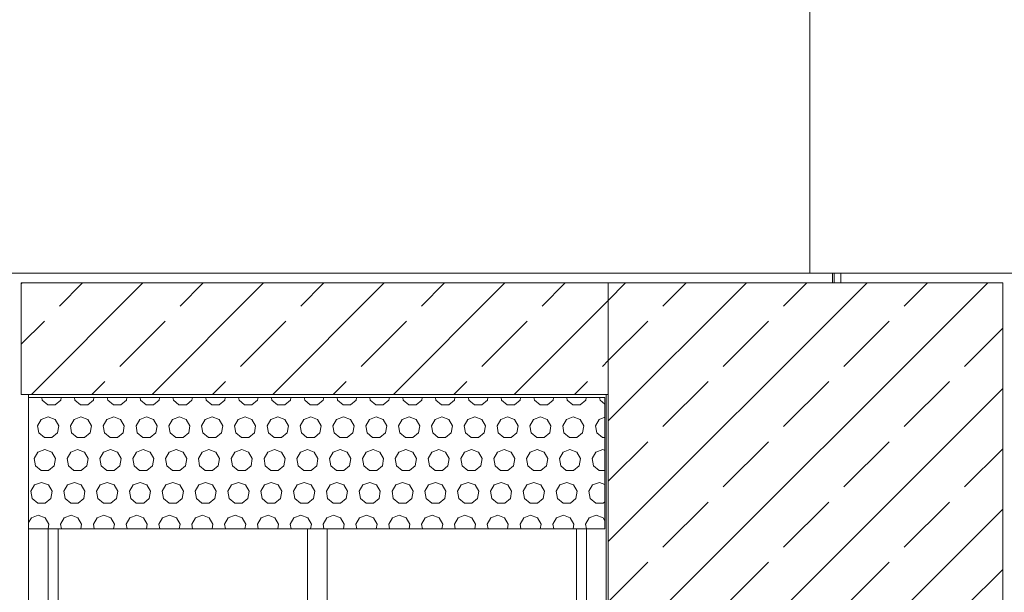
# Model space of a CAD drawing. Header units: millimetres. Extents: x 52659 to 1698020, y -10054 to 104697.
# Tile 139 of 256: x 194516 to 197516, y 10404 to 12151. Entities that reach past the tile are written whole.
import ezdxf

# ---------------------------------------------------------------- set-up
doc = ezdxf.new("R2010")
doc.units = ezdxf.units.MM
doc.header["$MEASUREMENT"] = 0
for name, color, linetype in [('02-04 BRISES SOLEILS CLAIRES', 7, 'Continuous'), ('02-04 CASSETTES CLAIRES', 7, 'Continuous'), ('02-04 Mur.Construction', 7, 'Continuous'), ('05-02 Cotation 200ème 100ème.Cotations', 7, 'Continuous'), ('08-01 2D Dessin général.2D', 7, 'Continuous'), ('A-WALL-____-OTLN.Modèle IFC', 7, 'Continuous'), ('Fenêtres ARCHICAD', 7, 'Continuous')]:
    doc.layers.add(name, color=color, linetype=linetype)
doc.styles.add('STYLE_GENERE_3', font='ARIALN.TTF')
doc.dimstyles.new('STYLE_GENERE__1', dxfattribs={"dimtxt": 200, "dimasz": 95, "dimexe": 0.18, "dimexo": 100, "dimgap": 0, "dimtad": 0, "dimlfac": 0.001, "dimzin": 0, "dimdsep": 46, "dimtxsty": 'STYLE_GENERE_3', "dimblk": 'ARROWHEAD_6', "dimblk1": 'ARROWHEAD_6', "dimblk2": 'ARROWHEAD_6', "dimcen": 0.09, "dimclrd": 7, "dimclre": 7, "dimclrt": 7, "dimazin": 0, "dimtfac": 1, "dimtdec": 4, "dimtmove": 2, "dimatfit": 3, "dimfxl": 1, "dimtolj": 1, "dimtzin": 0, "dimarcsym": 0})
doc.dimstyles.new('STYLE_GENERE__2', dxfattribs={"dimtxt": 200, "dimasz": 95, "dimexe": 0.18, "dimexo": 100, "dimgap": 0, "dimtad": 0, "dimlfac": 0.001, "dimzin": 0, "dimdsep": 46, "dimtxsty": 'STYLE_GENERE_3', "dimblk": 'ARROWHEAD_6', "dimblk1": 'ARROWHEAD_6', "dimblk2": 'ARROWHEAD_6', "dimcen": 0.09, "dimclrd": 7, "dimclre": 7, "dimclrt": 7, "dimazin": 0, "dimtfac": 1, "dimtdec": 4, "dimtmove": 0, "dimatfit": 3, "dimfxl": 1, "dimtolj": 1, "dimtzin": 0, "dimarcsym": 0})

# ---------------------------------------------------------------- blocks, each defined once
blk = doc.blocks.new('Élément de coupe_93_1', base_point=(131932.7, 5158.1))
at = {"layer": 'A-WALL-____-OTLN.Modèle IFC', "color": 7, "linetype": 'Continuous', "lineweight": 9}
blk.add_line((196997.7, 11378.1), (196997.7, 11348.1), dxfattribs=at)
blk = doc.blocks.new('Élément de coupe_184_1', base_point=(131932.7, 5158.1))
at = {"layer": '02-04 Mur.Construction', "color": 7, "linetype": 'Continuous', "lineweight": 9}
for p, q in [((196992.1, 11348.1), (196992.1, 11378.1)), ((194542.7, 9726), (194542.7, 11008.1)), ((196302.7, 11008.1), (196302.7, 9726))]:
    blk.add_line(p, q, dxfattribs=at)
blk = doc.blocks.new('Élément de coupe_185_1', base_point=(131932.7, 5158.1))
at = {"layer": 'Fenêtres ARCHICAD', "color": 7, "linetype": 'Continuous', "lineweight": 5}
for p, q in [((194602.7, 10598.1), (194602.7, 9818.1)), ((194632.7, 9848.1), (194632.7, 10598.1)), ((195392.7, 10598.1), (195392.7, 9848.1)), ((195452.7, 9848.1), (195452.7, 10598.1)), ((196212.7, 10598.1), (196212.7, 9848.1)), ((196242.7, 9818.1), (196242.7, 10598.1)), ((195407.7, 9848.1), (194632.7, 9848.1)), ((195437.7, 9848.1), (195407.7, 9848.1)), ((196212.7, 9848.1), (195437.7, 9848.1)), ((194602.7, 9818.1), (196242.7, 9818.1)), ((194542.7, 9758.1), (196302.7, 9758.1)), ((194542.7, 9720.9), (194542.7, 9726)), ((194542.7, 9670.8), (194542.7, 9720.9)), ((196302.7, 9720.9), (194542.7, 9720.9)), ((196302.7, 9720.9), (196302.7, 9726)), ((196302.7, 9670.8), (196302.7, 9720.9)), ((196302.7, 9670.8), (194542.7, 9670.8))]:
    blk.add_line(p, q, dxfattribs=at)
blk = doc.blocks.new('Élément de coupe_187_1', base_point=(131932.7, 5158.1))
at = {"layer": '02-04 Mur.Construction', "color": 7, "linetype": 'Continuous', "lineweight": 9}
blk.add_line((197017.7, 11348.1), (197017.7, 11378.1), dxfattribs=at)
blk = doc.blocks.new('Élément de coupe_235_1', base_point=(131932.7, 5158.1))
at = {"layer": '02-04 Mur.Construction', "color": 7, "linetype": 'Continuous', "lineweight": 9}
blk.add_line((220579, 11378.1), (162692.7, 11378.1), dxfattribs=at)
blk = doc.blocks.new('*X300', base_point=(131932.7, 5158.1))
at = {"layer": '02-04 BRISES SOLEILS CLAIRES', "color": 7, "linetype": 'Continuous', "lineweight": 5}
for p, q in [((194582.7, 10998.2), (194584, 10990.6)), ((194584, 10990.6), (194601.1, 10976.2)), ((194623.5, 10976.2), (194640.7, 10990.6)), ((194640.7, 10990.6), (194642, 10998.2)), ((194682.7, 10998.2), (194684, 10990.6)), ((194684, 10990.6), (194701.1, 10976.2)), ((194723.5, 10976.2), (194740.7, 10990.6)), ((194740.7, 10990.6), (194742, 10998.2)), ((194782.7, 10998.2), (194784, 10990.6)), ((194784, 10990.6), (194801.1, 10976.2)), ((194823.5, 10976.2), (194840.7, 10990.6)), ((194840.7, 10990.6), (194842, 10998.2)), ((194882.7, 10998.2), (194884, 10990.6)), ((194884, 10990.6), (194901.1, 10976.2)), ((194923.5, 10976.2), (194940.7, 10990.6)), ((194940.7, 10990.6), (194942, 10998.2)), ((194982.7, 10998.2), (194984, 10990.6)), ((194984, 10990.6), (195001.1, 10976.2)), ((195023.5, 10976.2), (195040.7, 10990.6)), ((195040.7, 10990.6), (195042, 10998.2)), ((195082.7, 10998.2), (195084, 10990.6)), ((195084, 10990.6), (195101.1, 10976.2)), ((195123.5, 10976.2), (195140.7, 10990.6)), ((195140.7, 10990.6), (195142, 10998.2)), ((195182.7, 10998.2), (195184, 10990.6)), ((195184, 10990.6), (195201.1, 10976.2)), ((195223.5, 10976.2), (195240.7, 10990.6)), ((195240.7, 10990.6), (195242, 10998.2)), ((195282.7, 10998.2), (195284, 10990.6)), ((195284, 10990.6), (195301.1, 10976.2)), ((195323.5, 10976.2), (195340.7, 10990.6)), ((195340.7, 10990.6), (195342, 10998.2)), ((195382.7, 10998.2), (195384, 10990.6)), ((195384, 10990.6), (195401.1, 10976.2)), ((195423.5, 10976.2), (195440.7, 10990.6)), ((195440.7, 10990.6), (195442, 10998.2)), ((195482.7, 10998.2), (195484, 10990.6)), ((195484, 10990.6), (195501.1, 10976.2)), ((195523.5, 10976.2), (195540.7, 10990.6)), ((195540.7, 10990.6), (195542, 10998.2)), ((195582.7, 10998.2), (195584, 10990.6)), ((195584, 10990.6), (195601.1, 10976.2)), ((195623.5, 10976.2), (195640.7, 10990.6)), ((195640.7, 10990.6), (195642, 10998.2)), ((195682.7, 10998.2), (195684, 10990.6)), ((195684, 10990.6), (195701.1, 10976.2)), ((195723.5, 10976.2), (195740.7, 10990.6)), ((195740.7, 10990.6), (195742, 10998.2)), ((195782.7, 10998.2), (195784, 10990.6)), ((195784, 10990.6), (195801.1, 10976.2)), ((195823.5, 10976.2), (195840.7, 10990.6)), ((195840.7, 10990.6), (195842, 10998.2)), ((195882.7, 10998.2), (195884, 10990.6)), ((195884, 10990.6), (195901.1, 10976.2)), ((195923.5, 10976.2), (195940.7, 10990.6)), ((195940.7, 10990.6), (195942, 10998.2)), ((195982.7, 10998.2), (195984, 10990.6)), ((195984, 10990.6), (196001.1, 10976.2)), ((196023.5, 10976.2), (196040.7, 10990.6)), ((196040.7, 10990.6), (196042, 10998.2)), ((196082.7, 10998.2), (196084, 10990.6)), ((196084, 10990.6), (196101.1, 10976.2)), ((196123.5, 10976.2), (196140.7, 10990.6)), ((196140.7, 10990.6), (196142, 10998.2)), ((196182.7, 10998.2), (196184, 10990.6)), ((196184, 10990.6), (196201.1, 10976.2)), ((196223.5, 10976.2), (196240.7, 10990.6)), ((196240.7, 10990.6), (196242, 10998.2)), ((196282.7, 10998.2), (196284, 10990.6)), ((196284, 10990.6), (196298.8, 10978.2)), ((194601.1, 10976.2), (194623.5, 10976.2)), ((194701.1, 10976.2), (194723.5, 10976.2)), ((194801.1, 10976.2), (194823.5, 10976.2)), ((194901.1, 10976.2), (194923.5, 10976.2)), ((195001.1, 10976.2), (195023.5, 10976.2)), ((195101.1, 10976.2), (195123.5, 10976.2)), ((195201.1, 10976.2), (195223.5, 10976.2)), ((195301.1, 10976.2), (195323.5, 10976.2)), ((195401.1, 10976.2), (195423.5, 10976.2)), ((195501.1, 10976.2), (195523.5, 10976.2)), ((195601.1, 10976.2), (195623.5, 10976.2)), ((195701.1, 10976.2), (195723.5, 10976.2)), ((195801.1, 10976.2), (195823.5, 10976.2)), ((195901.1, 10976.2), (195923.5, 10976.2)), ((196001.1, 10976.2), (196023.5, 10976.2)), ((196101.1, 10976.2), (196123.5, 10976.2)), ((196201.1, 10976.2), (196223.5, 10976.2)), ((194581.3, 10932), (194570.1, 10912.6)), ((194602.3, 10939.6), (194581.3, 10932)), ((194623.3, 10932), (194602.3, 10939.6)), ((194634.5, 10912.6), (194623.3, 10932)), ((194681.3, 10932), (194670.1, 10912.6)), ((194702.3, 10939.6), (194681.3, 10932)), ((194723.3, 10932), (194702.3, 10939.6)), ((194734.5, 10912.6), (194723.3, 10932)), ((194781.3, 10932), (194770.1, 10912.6)), ((194802.3, 10939.6), (194781.3, 10932)), ((194823.3, 10932), (194802.3, 10939.6)), ((194834.5, 10912.6), (194823.3, 10932)), ((194881.3, 10932), (194870.1, 10912.6)), ((194902.3, 10939.6), (194881.3, 10932)), ((194923.3, 10932), (194902.3, 10939.6)), ((194934.5, 10912.6), (194923.3, 10932)), ((194981.3, 10932), (194970.1, 10912.6)), ((195002.3, 10939.6), (194981.3, 10932)), ((195023.3, 10932), (195002.3, 10939.6)), ((195034.5, 10912.6), (195023.3, 10932)), ((195081.3, 10932), (195070.1, 10912.6)), ((195102.3, 10939.6), (195081.3, 10932)), ((195123.3, 10932), (195102.3, 10939.6)), ((195134.5, 10912.6), (195123.3, 10932)), ((195181.3, 10932), (195170.1, 10912.6)), ((195202.3, 10939.6), (195181.3, 10932)), ((195223.3, 10932), (195202.3, 10939.6)), ((195234.5, 10912.6), (195223.3, 10932)), ((195281.3, 10932), (195270.1, 10912.6)), ((195302.3, 10939.6), (195281.3, 10932)), ((195323.3, 10932), (195302.3, 10939.6)), ((195334.5, 10912.6), (195323.3, 10932)), ((195381.3, 10932), (195370.1, 10912.6)), ((195402.3, 10939.6), (195381.3, 10932)), ((195423.3, 10932), (195402.3, 10939.6)), ((195434.5, 10912.6), (195423.3, 10932)), ((195481.3, 10932), (195470.1, 10912.6)), ((195502.3, 10939.6), (195481.3, 10932)), ((195523.3, 10932), (195502.3, 10939.6)), ((195534.5, 10912.6), (195523.3, 10932)), ((195581.3, 10932), (195570.1, 10912.6)), ((195602.3, 10939.6), (195581.3, 10932)), ((195623.3, 10932), (195602.3, 10939.6)), ((195634.5, 10912.6), (195623.3, 10932)), ((195681.3, 10932), (195670.1, 10912.6)), ((195702.3, 10939.6), (195681.3, 10932)), ((195723.3, 10932), (195702.3, 10939.6)), ((195734.5, 10912.6), (195723.3, 10932)), ((195781.3, 10932), (195770.1, 10912.6)), ((195802.3, 10939.6), (195781.3, 10932)), ((195823.3, 10932), (195802.3, 10939.6)), ((195834.5, 10912.6), (195823.3, 10932)), ((195881.3, 10932), (195870.1, 10912.6)), ((195902.3, 10939.6), (195881.3, 10932)), ((195923.3, 10932), (195902.3, 10939.6)), ((195934.5, 10912.6), (195923.3, 10932)), ((195981.3, 10932), (195970.1, 10912.6)), ((196002.3, 10939.6), (195981.3, 10932)), ((196023.3, 10932), (196002.3, 10939.6)), ((196034.5, 10912.6), (196023.3, 10932)), ((196081.3, 10932), (196070.1, 10912.6)), ((196102.3, 10939.6), (196081.3, 10932)), ((196123.3, 10932), (196102.3, 10939.6)), ((196134.5, 10912.6), (196123.3, 10932)), ((196181.3, 10932), (196170.1, 10912.6)), ((196202.3, 10939.6), (196181.3, 10932)), ((196223.3, 10932), (196202.3, 10939.6)), ((196234.5, 10912.6), (196223.3, 10932)), ((196281.3, 10932), (196270.1, 10912.6)), ((196298.8, 10938.3), (196281.3, 10932)), ((194570.1, 10912.6), (194574, 10890.6)), ((194574, 10890.6), (194591.1, 10876.2)), ((194613.5, 10876.2), (194630.7, 10890.6)), ((194630.7, 10890.6), (194634.5, 10912.6)), ((194670.1, 10912.6), (194674, 10890.6)), ((194674, 10890.6), (194691.1, 10876.2)), ((194713.5, 10876.2), (194730.7, 10890.6)), ((194730.7, 10890.6), (194734.5, 10912.6)), ((194770.1, 10912.6), (194774, 10890.6)), ((194774, 10890.6), (194791.1, 10876.2)), ((194813.5, 10876.2), (194830.7, 10890.6)), ((194830.7, 10890.6), (194834.5, 10912.6)), ((194870.1, 10912.6), (194874, 10890.6)), ((194874, 10890.6), (194891.1, 10876.2)), ((194913.5, 10876.2), (194930.7, 10890.6)), ((194930.7, 10890.6), (194934.5, 10912.6)), ((194970.1, 10912.6), (194974, 10890.6)), ((194974, 10890.6), (194991.1, 10876.2)), ((195013.5, 10876.2), (195030.7, 10890.6)), ((195030.7, 10890.6), (195034.5, 10912.6)), ((195070.1, 10912.6), (195074, 10890.6)), ((195074, 10890.6), (195091.1, 10876.2)), ((195113.5, 10876.2), (195130.7, 10890.6)), ((195130.7, 10890.6), (195134.5, 10912.6)), ((195170.1, 10912.6), (195174, 10890.6)), ((195174, 10890.6), (195191.1, 10876.2)), ((195213.5, 10876.2), (195230.7, 10890.6)), ((195230.7, 10890.6), (195234.5, 10912.6)), ((195270.1, 10912.6), (195274, 10890.6)), ((195274, 10890.6), (195291.1, 10876.2)), ((195313.5, 10876.2), (195330.7, 10890.6)), ((195330.7, 10890.6), (195334.5, 10912.6)), ((195370.1, 10912.6), (195374, 10890.6)), ((195374, 10890.6), (195391.1, 10876.2)), ((195413.5, 10876.2), (195430.7, 10890.6)), ((195430.7, 10890.6), (195434.5, 10912.6)), ((195470.1, 10912.6), (195474, 10890.6)), ((195474, 10890.6), (195491.1, 10876.2)), ((195513.5, 10876.2), (195530.7, 10890.6)), ((195530.7, 10890.6), (195534.5, 10912.6)), ((195570.1, 10912.6), (195574, 10890.6)), ((195574, 10890.6), (195591.1, 10876.2)), ((195613.5, 10876.2), (195630.7, 10890.6)), ((195630.7, 10890.6), (195634.5, 10912.6)), ((195670.1, 10912.6), (195674, 10890.6)), ((195674, 10890.6), (195691.1, 10876.2)), ((195713.5, 10876.2), (195730.7, 10890.6)), ((195730.7, 10890.6), (195734.5, 10912.6)), ((195770.1, 10912.6), (195774, 10890.6)), ((195774, 10890.6), (195791.1, 10876.2)), ((195813.5, 10876.2), (195830.7, 10890.6)), ((195830.7, 10890.6), (195834.5, 10912.6)), ((195870.1, 10912.6), (195874, 10890.6)), ((195874, 10890.6), (195891.1, 10876.2)), ((195913.5, 10876.2), (195930.7, 10890.6)), ((195930.7, 10890.6), (195934.5, 10912.6)), ((195970.1, 10912.6), (195974, 10890.6)), ((195974, 10890.6), (195991.1, 10876.2)), ((196013.5, 10876.2), (196030.7, 10890.6)), ((196030.7, 10890.6), (196034.5, 10912.6)), ((196070.1, 10912.6), (196074, 10890.6)), ((196074, 10890.6), (196091.1, 10876.2)), ((196113.5, 10876.2), (196130.7, 10890.6)), ((196130.7, 10890.6), (196134.5, 10912.6)), ((196170.1, 10912.6), (196174, 10890.6)), ((196174, 10890.6), (196191.1, 10876.2)), ((196213.5, 10876.2), (196230.7, 10890.6)), ((196230.7, 10890.6), (196234.5, 10912.6)), ((196270.1, 10912.6), (196274, 10890.6)), ((196274, 10890.6), (196291.1, 10876.2)), ((194591.1, 10876.2), (194613.5, 10876.2)), ((194691.1, 10876.2), (194713.5, 10876.2)), ((194791.1, 10876.2), (194813.5, 10876.2)), ((194891.1, 10876.2), (194913.5, 10876.2)), ((194991.1, 10876.2), (195013.5, 10876.2)), ((195091.1, 10876.2), (195113.5, 10876.2)), ((195191.1, 10876.2), (195213.5, 10876.2)), ((195291.1, 10876.2), (195313.5, 10876.2)), ((195391.1, 10876.2), (195413.5, 10876.2)), ((195491.1, 10876.2), (195513.5, 10876.2)), ((195591.1, 10876.2), (195613.5, 10876.2)), ((195691.1, 10876.2), (195713.5, 10876.2)), ((195791.1, 10876.2), (195813.5, 10876.2)), ((195891.1, 10876.2), (195913.5, 10876.2)), ((195991.1, 10876.2), (196013.5, 10876.2)), ((196091.1, 10876.2), (196113.5, 10876.2)), ((196191.1, 10876.2), (196213.5, 10876.2)), ((196291.1, 10876.2), (196298.8, 10876.2)), ((194571.3, 10832), (194560.1, 10812.6)), ((194592.3, 10839.6), (194571.3, 10832)), ((194613.3, 10832), (194592.3, 10839.6)), ((194624.5, 10812.6), (194613.3, 10832)), ((194671.3, 10832), (194660.1, 10812.6)), ((194692.3, 10839.6), (194671.3, 10832)), ((194713.3, 10832), (194692.3, 10839.6)), ((194724.5, 10812.6), (194713.3, 10832)), ((194771.3, 10832), (194760.1, 10812.6)), ((194792.3, 10839.6), (194771.3, 10832)), ((194813.3, 10832), (194792.3, 10839.6)), ((194824.5, 10812.6), (194813.3, 10832)), ((194871.3, 10832), (194860.1, 10812.6)), ((194892.3, 10839.6), (194871.3, 10832)), ((194913.3, 10832), (194892.3, 10839.6)), ((194924.5, 10812.6), (194913.3, 10832)), ((194971.3, 10832), (194960.1, 10812.6)), ((194992.3, 10839.6), (194971.3, 10832)), ((195013.3, 10832), (194992.3, 10839.6)), ((195024.5, 10812.6), (195013.3, 10832)), ((195071.3, 10832), (195060.1, 10812.6)), ((195092.3, 10839.6), (195071.3, 10832)), ((195113.3, 10832), (195092.3, 10839.6)), ((195124.5, 10812.6), (195113.3, 10832)), ((195171.3, 10832), (195160.1, 10812.6)), ((195192.3, 10839.6), (195171.3, 10832)), ((195213.3, 10832), (195192.3, 10839.6)), ((195224.5, 10812.6), (195213.3, 10832)), ((195271.3, 10832), (195260.1, 10812.6)), ((195292.3, 10839.6), (195271.3, 10832)), ((195313.3, 10832), (195292.3, 10839.6)), ((195324.5, 10812.6), (195313.3, 10832)), ((195371.3, 10832), (195360.1, 10812.6)), ((195392.3, 10839.6), (195371.3, 10832)), ((195413.3, 10832), (195392.3, 10839.6)), ((195424.5, 10812.6), (195413.3, 10832)), ((195471.3, 10832), (195460.1, 10812.6)), ((195492.3, 10839.6), (195471.3, 10832)), ((195513.3, 10832), (195492.3, 10839.6)), ((195524.5, 10812.6), (195513.3, 10832)), ((195571.3, 10832), (195560.1, 10812.6)), ((195592.3, 10839.6), (195571.3, 10832)), ((195613.3, 10832), (195592.3, 10839.6)), ((195624.5, 10812.6), (195613.3, 10832)), ((195671.3, 10832), (195660.1, 10812.6)), ((195692.3, 10839.6), (195671.3, 10832)), ((195713.3, 10832), (195692.3, 10839.6)), ((195724.5, 10812.6), (195713.3, 10832)), ((195771.3, 10832), (195760.1, 10812.6)), ((195792.3, 10839.6), (195771.3, 10832)), ((195813.3, 10832), (195792.3, 10839.6)), ((195824.5, 10812.6), (195813.3, 10832)), ((195871.3, 10832), (195860.1, 10812.6)), ((195892.3, 10839.6), (195871.3, 10832)), ((195913.3, 10832), (195892.3, 10839.6)), ((195924.5, 10812.6), (195913.3, 10832)), ((195971.3, 10832), (195960.1, 10812.6)), ((195992.3, 10839.6), (195971.3, 10832)), ((196013.3, 10832), (195992.3, 10839.6)), ((196024.5, 10812.6), (196013.3, 10832)), ((196071.3, 10832), (196060.1, 10812.6)), ((196092.3, 10839.6), (196071.3, 10832)), ((196113.3, 10832), (196092.3, 10839.6)), ((196124.5, 10812.6), (196113.3, 10832)), ((196171.3, 10832), (196160.1, 10812.6)), ((196192.3, 10839.6), (196171.3, 10832)), ((196213.3, 10832), (196192.3, 10839.6)), ((196224.5, 10812.6), (196213.3, 10832)), ((196271.3, 10832), (196260.1, 10812.6)), ((196292.3, 10839.6), (196271.3, 10832)), ((196298.8, 10837.3), (196292.3, 10839.6)), ((194560.1, 10812.6), (194564, 10790.6)), ((194620.7, 10790.6), (194624.5, 10812.6)), ((194660.1, 10812.6), (194664, 10790.6)), ((194720.7, 10790.6), (194724.5, 10812.6)), ((194760.1, 10812.6), (194764, 10790.6)), ((194820.7, 10790.6), (194824.5, 10812.6)), ((194860.1, 10812.6), (194864, 10790.6)), ((194920.7, 10790.6), (194924.5, 10812.6)), ((194960.1, 10812.6), (194964, 10790.6)), ((195020.7, 10790.6), (195024.5, 10812.6)), ((195060.1, 10812.6), (195064, 10790.6)), ((195120.7, 10790.6), (195124.5, 10812.6)), ((195160.1, 10812.6), (195164, 10790.6)), ((195220.7, 10790.6), (195224.5, 10812.6)), ((195260.1, 10812.6), (195264, 10790.6)), ((195320.7, 10790.6), (195324.5, 10812.6)), ((195360.1, 10812.6), (195364, 10790.6)), ((195420.7, 10790.6), (195424.5, 10812.6)), ((195460.1, 10812.6), (195464, 10790.6)), ((195520.7, 10790.6), (195524.5, 10812.6)), ((195560.1, 10812.6), (195564, 10790.6)), ((195620.7, 10790.6), (195624.5, 10812.6)), ((195660.1, 10812.6), (195664, 10790.6)), ((195720.7, 10790.6), (195724.5, 10812.6)), ((195760.1, 10812.6), (195764, 10790.6)), ((195820.7, 10790.6), (195824.5, 10812.6)), ((195860.1, 10812.6), (195864, 10790.6)), ((195920.7, 10790.6), (195924.5, 10812.6)), ((195960.1, 10812.6), (195964, 10790.6)), ((196020.7, 10790.6), (196024.5, 10812.6)), ((196060.1, 10812.6), (196064, 10790.6)), ((196120.7, 10790.6), (196124.5, 10812.6)), ((196160.1, 10812.6), (196164, 10790.6)), ((196220.7, 10790.6), (196224.5, 10812.6)), ((196260.1, 10812.6), (196264, 10790.6)), ((194564, 10790.6), (194581.1, 10776.2)), ((194581.1, 10776.2), (194603.5, 10776.2)), ((194603.5, 10776.2), (194620.7, 10790.6)), ((194664, 10790.6), (194681.1, 10776.2)), ((194681.1, 10776.2), (194703.5, 10776.2)), ((194703.5, 10776.2), (194720.7, 10790.6)), ((194764, 10790.6), (194781.1, 10776.2)), ((194781.1, 10776.2), (194803.5, 10776.2)), ((194803.5, 10776.2), (194820.7, 10790.6)), ((194864, 10790.6), (194881.1, 10776.2)), ((194881.1, 10776.2), (194903.5, 10776.2)), ((194903.5, 10776.2), (194920.7, 10790.6)), ((194964, 10790.6), (194981.1, 10776.2)), ((194981.1, 10776.2), (195003.5, 10776.2)), ((195003.5, 10776.2), (195020.7, 10790.6)), ((195064, 10790.6), (195081.1, 10776.2)), ((195081.1, 10776.2), (195103.5, 10776.2)), ((195103.5, 10776.2), (195120.7, 10790.6)), ((195164, 10790.6), (195181.1, 10776.2)), ((195181.1, 10776.2), (195203.5, 10776.2)), ((195203.5, 10776.2), (195220.7, 10790.6)), ((195264, 10790.6), (195281.1, 10776.2)), ((195281.1, 10776.2), (195303.5, 10776.2)), ((195303.5, 10776.2), (195320.7, 10790.6)), ((195364, 10790.6), (195381.1, 10776.2)), ((195381.1, 10776.2), (195403.5, 10776.2)), ((195403.5, 10776.2), (195420.7, 10790.6)), ((195464, 10790.6), (195481.1, 10776.2)), ((195481.1, 10776.2), (195503.5, 10776.2)), ((195503.5, 10776.2), (195520.7, 10790.6)), ((195564, 10790.6), (195581.1, 10776.2)), ((195581.1, 10776.2), (195603.5, 10776.2)), ((195603.5, 10776.2), (195620.7, 10790.6)), ((195664, 10790.6), (195681.1, 10776.2)), ((195681.1, 10776.2), (195703.5, 10776.2)), ((195703.5, 10776.2), (195720.7, 10790.6)), ((195764, 10790.6), (195781.1, 10776.2)), ((195781.1, 10776.2), (195803.5, 10776.2)), ((195803.5, 10776.2), (195820.7, 10790.6)), ((195864, 10790.6), (195881.1, 10776.2)), ((195881.1, 10776.2), (195903.5, 10776.2)), ((195903.5, 10776.2), (195920.7, 10790.6)), ((195964, 10790.6), (195981.1, 10776.2)), ((195981.1, 10776.2), (196003.5, 10776.2)), ((196003.5, 10776.2), (196020.7, 10790.6)), ((196064, 10790.6), (196081.1, 10776.2)), ((196081.1, 10776.2), (196103.5, 10776.2)), ((196103.5, 10776.2), (196120.7, 10790.6)), ((196164, 10790.6), (196181.1, 10776.2)), ((196181.1, 10776.2), (196203.5, 10776.2)), ((196203.5, 10776.2), (196220.7, 10790.6)), ((196264, 10790.6), (196281.1, 10776.2)), ((196281.1, 10776.2), (196298.8, 10776.2)), ((194561.3, 10732), (194550.1, 10712.6)), ((194550.1, 10712.6), (194554, 10690.6)), ((194582.3, 10739.6), (194561.3, 10732)), ((194603.3, 10732), (194582.3, 10739.6)), ((194614.5, 10712.6), (194603.3, 10732)), ((194610.7, 10690.6), (194614.5, 10712.6)), ((194661.3, 10732), (194650.1, 10712.6)), ((194650.1, 10712.6), (194654, 10690.6)), ((194682.3, 10739.6), (194661.3, 10732)), ((194703.3, 10732), (194682.3, 10739.6)), ((194714.5, 10712.6), (194703.3, 10732)), ((194710.7, 10690.6), (194714.5, 10712.6)), ((194761.3, 10732), (194750.1, 10712.6)), ((194750.1, 10712.6), (194754, 10690.6)), ((194782.3, 10739.6), (194761.3, 10732)), ((194803.3, 10732), (194782.3, 10739.6)), ((194814.5, 10712.6), (194803.3, 10732)), ((194810.7, 10690.6), (194814.5, 10712.6)), ((194861.3, 10732), (194850.1, 10712.6)), ((194850.1, 10712.6), (194854, 10690.6)), ((194882.3, 10739.6), (194861.3, 10732)), ((194903.3, 10732), (194882.3, 10739.6)), ((194914.5, 10712.6), (194903.3, 10732)), ((194910.7, 10690.6), (194914.5, 10712.6)), ((194961.3, 10732), (194950.1, 10712.6)), ((194950.1, 10712.6), (194954, 10690.6)), ((194982.3, 10739.6), (194961.3, 10732)), ((195003.3, 10732), (194982.3, 10739.6)), ((195014.5, 10712.6), (195003.3, 10732)), ((195010.7, 10690.6), (195014.5, 10712.6)), ((195061.3, 10732), (195050.1, 10712.6)), ((195050.1, 10712.6), (195054, 10690.6)), ((195082.3, 10739.6), (195061.3, 10732)), ((195103.3, 10732), (195082.3, 10739.6)), ((195114.5, 10712.6), (195103.3, 10732)), ((195110.7, 10690.6), (195114.5, 10712.6)), ((195161.3, 10732), (195150.1, 10712.6)), ((195150.1, 10712.6), (195154, 10690.6)), ((195182.3, 10739.6), (195161.3, 10732)), ((195203.3, 10732), (195182.3, 10739.6)), ((195214.5, 10712.6), (195203.3, 10732)), ((195210.7, 10690.6), (195214.5, 10712.6)), ((195261.3, 10732), (195250.1, 10712.6)), ((195250.1, 10712.6), (195254, 10690.6)), ((195282.3, 10739.6), (195261.3, 10732)), ((195303.3, 10732), (195282.3, 10739.6)), ((195314.5, 10712.6), (195303.3, 10732)), ((195310.7, 10690.6), (195314.5, 10712.6)), ((195361.3, 10732), (195350.1, 10712.6)), ((195350.1, 10712.6), (195354, 10690.6)), ((195382.3, 10739.6), (195361.3, 10732)), ((195403.3, 10732), (195382.3, 10739.6)), ((195414.5, 10712.6), (195403.3, 10732)), ((195410.7, 10690.6), (195414.5, 10712.6)), ((195461.3, 10732), (195450.1, 10712.6)), ((195450.1, 10712.6), (195454, 10690.6)), ((195482.3, 10739.6), (195461.3, 10732)), ((195503.3, 10732), (195482.3, 10739.6)), ((195514.5, 10712.6), (195503.3, 10732)), ((195510.7, 10690.6), (195514.5, 10712.6)), ((195561.3, 10732), (195550.1, 10712.6)), ((195550.1, 10712.6), (195554, 10690.6)), ((195582.3, 10739.6), (195561.3, 10732)), ((195603.3, 10732), (195582.3, 10739.6)), ((195614.5, 10712.6), (195603.3, 10732)), ((195610.7, 10690.6), (195614.5, 10712.6)), ((195661.3, 10732), (195650.1, 10712.6)), ((195650.1, 10712.6), (195654, 10690.6)), ((195682.3, 10739.6), (195661.3, 10732)), ((195703.3, 10732), (195682.3, 10739.6)), ((195714.5, 10712.6), (195703.3, 10732)), ((195710.7, 10690.6), (195714.5, 10712.6)), ((195761.3, 10732), (195750.1, 10712.6)), ((195750.1, 10712.6), (195754, 10690.6)), ((195782.3, 10739.6), (195761.3, 10732)), ((195803.3, 10732), (195782.3, 10739.6)), ((195814.5, 10712.6), (195803.3, 10732)), ((195810.7, 10690.6), (195814.5, 10712.6)), ((195861.3, 10732), (195850.1, 10712.6)), ((195850.1, 10712.6), (195854, 10690.6)), ((195882.3, 10739.6), (195861.3, 10732)), ((195903.3, 10732), (195882.3, 10739.6)), ((195914.5, 10712.6), (195903.3, 10732)), ((195910.7, 10690.6), (195914.5, 10712.6)), ((195961.3, 10732), (195950.1, 10712.6)), ((195950.1, 10712.6), (195954, 10690.6)), ((195982.3, 10739.6), (195961.3, 10732)), ((196003.3, 10732), (195982.3, 10739.6)), ((196014.5, 10712.6), (196003.3, 10732)), ((196010.7, 10690.6), (196014.5, 10712.6)), ((196061.3, 10732), (196050.1, 10712.6)), ((196050.1, 10712.6), (196054, 10690.6)), ((196082.3, 10739.6), (196061.3, 10732)), ((196103.3, 10732), (196082.3, 10739.6)), ((196114.5, 10712.6), (196103.3, 10732)), ((196110.7, 10690.6), (196114.5, 10712.6)), ((196161.3, 10732), (196150.1, 10712.6)), ((196150.1, 10712.6), (196154, 10690.6)), ((196182.3, 10739.6), (196161.3, 10732)), ((196203.3, 10732), (196182.3, 10739.6)), ((196214.5, 10712.6), (196203.3, 10732)), ((196210.7, 10690.6), (196214.5, 10712.6)), ((196261.3, 10732), (196250.1, 10712.6)), ((196250.1, 10712.6), (196254, 10690.6)), ((196282.3, 10739.6), (196261.3, 10732)), ((196298.8, 10733.6), (196282.3, 10739.6)), ((194554, 10690.6), (194571.1, 10676.2)), ((194593.5, 10676.2), (194610.7, 10690.6)), ((194654, 10690.6), (194671.1, 10676.2)), ((194693.5, 10676.2), (194710.7, 10690.6)), ((194754, 10690.6), (194771.1, 10676.2)), ((194793.5, 10676.2), (194810.7, 10690.6)), ((194854, 10690.6), (194871.1, 10676.2)), ((194893.5, 10676.2), (194910.7, 10690.6)), ((194954, 10690.6), (194971.1, 10676.2)), ((194993.5, 10676.2), (195010.7, 10690.6)), ((195054, 10690.6), (195071.1, 10676.2)), ((195093.5, 10676.2), (195110.7, 10690.6)), ((195154, 10690.6), (195171.1, 10676.2)), ((195193.5, 10676.2), (195210.7, 10690.6)), ((195254, 10690.6), (195271.1, 10676.2)), ((195293.5, 10676.2), (195310.7, 10690.6)), ((195354, 10690.6), (195371.1, 10676.2)), ((195393.5, 10676.2), (195410.7, 10690.6)), ((195454, 10690.6), (195471.1, 10676.2)), ((195493.5, 10676.2), (195510.7, 10690.6)), ((195554, 10690.6), (195571.1, 10676.2)), ((195593.5, 10676.2), (195610.7, 10690.6)), ((195654, 10690.6), (195671.1, 10676.2)), ((195693.5, 10676.2), (195710.7, 10690.6)), ((195754, 10690.6), (195771.1, 10676.2)), ((195793.5, 10676.2), (195810.7, 10690.6)), ((195854, 10690.6), (195871.1, 10676.2)), ((195893.5, 10676.2), (195910.7, 10690.6)), ((195954, 10690.6), (195971.1, 10676.2)), ((195993.5, 10676.2), (196010.7, 10690.6)), ((196054, 10690.6), (196071.1, 10676.2)), ((196093.5, 10676.2), (196110.7, 10690.6)), ((196154, 10690.6), (196171.1, 10676.2)), ((196193.5, 10676.2), (196210.7, 10690.6)), ((196254, 10690.6), (196271.1, 10676.2)), ((196293.5, 10676.2), (196298.8, 10680.6)), ((194571.1, 10676.2), (194593.5, 10676.2)), ((194671.1, 10676.2), (194693.5, 10676.2)), ((194771.1, 10676.2), (194793.5, 10676.2)), ((194871.1, 10676.2), (194893.5, 10676.2)), ((194971.1, 10676.2), (194993.5, 10676.2)), ((195071.1, 10676.2), (195093.5, 10676.2)), ((195171.1, 10676.2), (195193.5, 10676.2)), ((195271.1, 10676.2), (195293.5, 10676.2)), ((195371.1, 10676.2), (195393.5, 10676.2)), ((195471.1, 10676.2), (195493.5, 10676.2)), ((195571.1, 10676.2), (195593.5, 10676.2)), ((195671.1, 10676.2), (195693.5, 10676.2)), ((195771.1, 10676.2), (195793.5, 10676.2)), ((195871.1, 10676.2), (195893.5, 10676.2)), ((195971.1, 10676.2), (195993.5, 10676.2)), ((196071.1, 10676.2), (196093.5, 10676.2)), ((196171.1, 10676.2), (196193.5, 10676.2)), ((196271.1, 10676.2), (196293.5, 10676.2)), ((194551.3, 10632), (194542.7, 10617)), ((194572.3, 10639.6), (194551.3, 10632)), ((194593.3, 10632), (194572.3, 10639.6)), ((194604.5, 10612.6), (194593.3, 10632)), ((194651.3, 10632), (194640.1, 10612.6)), ((194672.3, 10639.6), (194651.3, 10632)), ((194693.3, 10632), (194672.3, 10639.6)), ((194704.5, 10612.6), (194693.3, 10632)), ((194751.3, 10632), (194740.1, 10612.6)), ((194772.3, 10639.6), (194751.3, 10632)), ((194793.3, 10632), (194772.3, 10639.6)), ((194804.5, 10612.6), (194793.3, 10632)), ((194851.3, 10632), (194840.1, 10612.6)), ((194872.3, 10639.6), (194851.3, 10632)), ((194893.3, 10632), (194872.3, 10639.6)), ((194904.5, 10612.6), (194893.3, 10632)), ((194951.3, 10632), (194940.1, 10612.6)), ((194972.3, 10639.6), (194951.3, 10632)), ((194993.3, 10632), (194972.3, 10639.6)), ((195004.5, 10612.6), (194993.3, 10632)), ((195051.3, 10632), (195040.1, 10612.6)), ((195072.3, 10639.6), (195051.3, 10632)), ((195093.3, 10632), (195072.3, 10639.6)), ((195104.5, 10612.6), (195093.3, 10632)), ((195151.3, 10632), (195140.1, 10612.6)), ((195172.3, 10639.6), (195151.3, 10632)), ((195193.3, 10632), (195172.3, 10639.6)), ((195204.5, 10612.6), (195193.3, 10632)), ((195251.3, 10632), (195240.1, 10612.6)), ((195272.3, 10639.6), (195251.3, 10632)), ((195293.3, 10632), (195272.3, 10639.6)), ((195304.5, 10612.6), (195293.3, 10632)), ((195351.3, 10632), (195340.1, 10612.6)), ((195372.3, 10639.6), (195351.3, 10632)), ((195393.3, 10632), (195372.3, 10639.6)), ((195404.5, 10612.6), (195393.3, 10632)), ((195451.3, 10632), (195440.1, 10612.6)), ((195472.3, 10639.6), (195451.3, 10632)), ((195493.3, 10632), (195472.3, 10639.6)), ((195504.5, 10612.6), (195493.3, 10632)), ((195551.3, 10632), (195540.1, 10612.6)), ((195572.3, 10639.6), (195551.3, 10632)), ((195593.3, 10632), (195572.3, 10639.6)), ((195604.5, 10612.6), (195593.3, 10632)), ((195651.3, 10632), (195640.1, 10612.6)), ((195672.3, 10639.6), (195651.3, 10632)), ((195693.3, 10632), (195672.3, 10639.6)), ((195704.5, 10612.6), (195693.3, 10632)), ((195751.3, 10632), (195740.1, 10612.6)), ((195772.3, 10639.6), (195751.3, 10632)), ((195793.3, 10632), (195772.3, 10639.6)), ((195804.5, 10612.6), (195793.3, 10632)), ((195851.3, 10632), (195840.1, 10612.6)), ((195872.3, 10639.6), (195851.3, 10632)), ((195893.3, 10632), (195872.3, 10639.6)), ((195904.5, 10612.6), (195893.3, 10632)), ((195951.3, 10632), (195940.1, 10612.6)), ((195972.3, 10639.6), (195951.3, 10632)), ((195993.3, 10632), (195972.3, 10639.6)), ((196004.5, 10612.6), (195993.3, 10632)), ((196051.3, 10632), (196040.1, 10612.6)), ((196072.3, 10639.6), (196051.3, 10632)), ((196093.3, 10632), (196072.3, 10639.6)), ((196104.5, 10612.6), (196093.3, 10632)), ((196151.3, 10632), (196140.1, 10612.6)), ((196172.3, 10639.6), (196151.3, 10632)), ((196193.3, 10632), (196172.3, 10639.6)), ((196204.5, 10612.6), (196193.3, 10632)), ((196251.3, 10632), (196240.1, 10612.6)), ((196272.3, 10639.6), (196251.3, 10632)), ((196293.3, 10632), (196272.3, 10639.6)), ((196298.8, 10622.6), (196293.3, 10632)), ((194602, 10598.1), (194604.5, 10612.6)), ((194640.1, 10612.6), (194642.7, 10598.1)), ((194702, 10598.1), (194704.5, 10612.6)), ((194740.1, 10612.6), (194742.7, 10598.1)), ((194802, 10598.1), (194804.5, 10612.6)), ((194840.1, 10612.6), (194842.7, 10598.1)), ((194902, 10598.1), (194904.5, 10612.6)), ((194940.1, 10612.6), (194942.7, 10598.1)), ((195002, 10598.1), (195004.5, 10612.6)), ((195040.1, 10612.6), (195042.7, 10598.1)), ((195102, 10598.1), (195104.5, 10612.6)), ((195140.1, 10612.6), (195142.7, 10598.1)), ((195202, 10598.1), (195204.5, 10612.6)), ((195240.1, 10612.6), (195242.7, 10598.1)), ((195302, 10598.1), (195304.5, 10612.6)), ((195340.1, 10612.6), (195342.7, 10598.1)), ((195402, 10598.1), (195404.5, 10612.6)), ((195440.1, 10612.6), (195442.7, 10598.1)), ((195502, 10598.1), (195504.5, 10612.6)), ((195540.1, 10612.6), (195542.7, 10598.1)), ((195602, 10598.1), (195604.5, 10612.6)), ((195640.1, 10612.6), (195642.7, 10598.1)), ((195702, 10598.1), (195704.5, 10612.6)), ((195740.1, 10612.6), (195742.7, 10598.1)), ((195802, 10598.1), (195804.5, 10612.6)), ((195840.1, 10612.6), (195842.7, 10598.1)), ((195902, 10598.1), (195904.5, 10612.6)), ((195940.1, 10612.6), (195942.7, 10598.1)), ((196002, 10598.1), (196004.5, 10612.6)), ((196040.1, 10612.6), (196042.7, 10598.1)), ((196102, 10598.1), (196104.5, 10612.6)), ((196140.1, 10612.6), (196142.7, 10598.1)), ((196202, 10598.1), (196204.5, 10612.6)), ((196240.1, 10612.6), (196242.7, 10598.1))]:
    blk.add_line(p, q, dxfattribs=at)
blk = doc.blocks.new('Élément de coupe_299_1', base_point=(131932.7, 5158.1))
at = {"layer": '02-04 BRISES SOLEILS CLAIRES', "color": 7, "linetype": 'Continuous', "lineweight": 9}
for p, q in [((196298.8, 10998.2), (194542.7, 10998.2)), ((196298.8, 10598.1), (196298.8, 10998.2)), ((194542.7, 10598.1), (196298.8, 10598.1))]:
    blk.add_line(p, q, dxfattribs=at)
at = {"layer": '02-04 BRISES SOLEILS CLAIRES', "lineweight": 0}
blk.add_blockref('*X300', (131932.7, 5158.1), dxfattribs=at)
blk = doc.blocks.new('Élément de coupe_440_1', base_point=(131932.7, 5158.1))
at = {"layer": '02-04 CASSETTES CLAIRES', "color": 7, "linetype": 'Continuous', "lineweight": 9}
for p, q in [((194520.7, 11345.2), (194523.6, 11348.1)), ((194520.7, 11348.1), (194520.7, 11008.1)), ((196308.8, 11348.1), (194520.7, 11348.1)), ((194551.2, 11008.1), (194891.2, 11348.1)), ((194636.8, 11277.4), (194707.4, 11348.1)), ((194918.9, 11008.1), (195258.9, 11348.1)), ((195004.5, 11277.4), (195075.1, 11348.1)), ((195286.6, 11008.1), (195626.6, 11348.1)), ((195372.2, 11277.4), (195442.8, 11348.1)), ((195654.3, 11008.1), (195994.3, 11348.1)), ((195739.9, 11277.4), (195810.5, 11348.1)), ((196107.6, 11277.4), (196178.2, 11348.1)), ((196022, 11008.1), (196308.8, 11294.8)), ((194520.7, 11161.4), (194590.8, 11231.5)), ((194820.6, 11093.6), (194958.5, 11231.5)), ((195188.3, 11093.6), (195326.2, 11231.5)), ((195556, 11093.6), (195693.9, 11231.5)), ((195923.7, 11093.6), (196061.6, 11231.5)), ((196291.4, 11093.6), (196308.8, 11111)), ((194735.1, 11008.1), (194774.7, 11047.6)), ((195102.8, 11008.1), (195142.4, 11047.6)), ((195470.5, 11008.1), (195510, 11047.6)), ((195838.2, 11008.1), (195877.7, 11047.6)), ((196205.9, 11008.1), (196245.4, 11047.6)), ((194520.7, 11008.1), (196308.8, 11008.1))]:
    blk.add_line(p, q, dxfattribs=at)
blk = doc.blocks.new('Élément de coupe_456_1', base_point=(131932.7, 5158.1))
at = {"layer": '02-04 CASSETTES CLAIRES', "color": 7, "linetype": 'Continuous', "lineweight": 9}
for p, q in [((196308.8, 10191.7), (197465.1, 11348.1)), ((196308.8, 10559.4), (197097.4, 11348.1)), ((196308.8, 10927.1), (196729.7, 11348.1)), ((196308.8, 11294.8), (196362, 11348.1)), ((196308.8, 11348.1), (196308.8, 11008.1)), ((197510.7, 11348.1), (196308.8, 11348.1)), ((196475.3, 11277.4), (196545.9, 11348.1)), ((196842.9, 11277.4), (196913.6, 11348.1)), ((197210.6, 11277.4), (197281.3, 11348.1)), ((197510.7, 8658.1), (197510.7, 11348.1)), ((196308.8, 11111), (196429.3, 11231.5)), ((196659.1, 11093.6), (196797, 11231.5)), ((197026.8, 11093.6), (197164.7, 11231.5)), ((197394.5, 11093.6), (197510.7, 11209.8)), ((196475.3, 10909.8), (196613.1, 11047.6)), ((196842.9, 10909.8), (196980.8, 11047.6)), ((197210.6, 10909.8), (197348.5, 11047.6)), ((196308.8, 9824), (197510.7, 11025.9)), ((196308.8, 11008.1), (196308.8, 8658.1)), ((196308.8, 10743.3), (196429.3, 10863.8)), ((196659.1, 10725.9), (196797, 10863.8)), ((197026.8, 10725.9), (197164.7, 10863.8)), ((197394.5, 10725.9), (197510.7, 10842.1)), ((196308.8, 9456.3), (197510.7, 10658.2)), ((196475.3, 10542.1), (196613.1, 10679.9)), ((196842.9, 10542.1), (196980.8, 10679.9)), ((197210.6, 10542.1), (197348.5, 10679.9)), ((196308.8, 10375.6), (196429.3, 10496.1)), ((196659.1, 10358.2), (196797, 10496.1)), ((197026.8, 10358.2), (197164.7, 10496.1)), ((197394.5, 10358.2), (197510.7, 10474.4))]:
    blk.add_line(p, q, dxfattribs=at)
blk = doc.blocks.new('*D727', base_point=(131932.7, 5158.1))
at = {"layer": '05-02 Cotation 200ème 100ème.Cotations', "color": 7, "linetype": 'Continuous', "lineweight": 25, "transparency": 16777216}
for p, q in [((187874.4, 11412.6), (187974.4, 11312.6)), ((187874.4, 11203.3), (187974.4, 11103.3))]:
    blk.add_line(p, q, dxfattribs=at)
at = {"layer": '05-02 Cotation 200ème 100ème.Cotations', "color": 7, "linetype": 'Continuous', "lineweight": 13, "transparency": 16777216}
for p, q in [((188018.2, 11362.6), (187830.7, 11362.6)), ((187924.4, 11153.3), (187924.4, 11362.6)), ((188018.2, 11153.3), (187830.7, 11153.3))]:
    blk.add_line(p, q, dxfattribs=at)
blk = doc.blocks.new('ARROWHEAD_6')
at = {"color": 0, "linetype": 'Continuous', "lineweight": 0}
for p, q in [((-0.5, -0.5), (0.5, 0.5)), ((0, 0), (-1, 0))]:
    blk.add_line(p, q, dxfattribs=at)
blk = doc.blocks.new('*D728', base_point=(131932.7, 5158.1))
at = {"layer": '05-02 Cotation 200ème 100ème.Cotations', "color": 7, "linetype": 'Continuous', "lineweight": 25, "transparency": 16777216}
for p, q in [((187874.4, 13160.1), (187974.4, 13060.1)), ((187874.4, 11412.6), (187974.4, 11312.6))]:
    blk.add_line(p, q, dxfattribs=at)
at = {"layer": '05-02 Cotation 200ème 100ème.Cotations', "color": 7, "linetype": 'Continuous', "lineweight": 13, "transparency": 16777216}
for p, q in [((188018.2, 13110.1), (187830.7, 13110.1)), ((187924.4, 12485.2), (187924.4, 13110.1)), ((187924.4, 11362.6), (187924.4, 11987.5)), ((188018.2, 11362.6), (187830.7, 11362.6))]:
    blk.add_line(p, q, dxfattribs=at)
at = {"layer": '05-02 Cotation 200ème 100ème.Cotations', "color": 7, "lineweight": 9, "transparency": 16777216, "insert": (188024.4, 12012.3), "char_height": 200, "attachment_point": 7, "rotation": 90, "style": 'STYLE_GENERE_3'}
blk.add_mtext('\\A1;1,75', dxfattribs=at)
blk = doc.blocks.new('*D742', base_point=(131932.7, 5158.1))
at = {"layer": '05-02 Cotation 200ème 100ème.Cotations', "color": 7, "linetype": 'Continuous', "lineweight": 25, "transparency": 16777216}
for p, q in [((165280.7, 11058.1), (165380.7, 10958.1)), ((165280.7, 9772.9), (165380.7, 9672.9))]:
    blk.add_line(p, q, dxfattribs=at)
at = {"layer": '05-02 Cotation 200ème 100ème.Cotations', "color": 7, "linetype": 'Continuous', "lineweight": 13, "transparency": 16777216}
for p, q in [((165424.5, 11008.1), (165237, 11008.1)), ((165330.7, 10614.3), (165330.7, 11008.1)), ((165330.7, 9722.9), (165330.7, 10116.6)), ((165424.5, 9722.9), (165237, 9722.9))]:
    blk.add_line(p, q, dxfattribs=at)
at = {"layer": '05-02 Cotation 200ème 100ème.Cotations', "color": 7, "lineweight": 9, "transparency": 16777216, "char_height": 200, "attachment_point": 7, "rotation": 90, "style": 'STYLE_GENERE_3'}
for s, insert in [('\\A1;0,35', (165287.9, 10961.3)), ('\\A1;1,29', (165430.7, 10141.5))]:
    blk.add_mtext(s, dxfattribs=dict(at, insert=insert))
blk = doc.blocks.new('*D743', base_point=(131932.7, 5158.1))
at = {"layer": '05-02 Cotation 200ème 100ème.Cotations', "color": 7, "linetype": 'Continuous', "lineweight": 25, "transparency": 16777216}
for p, q in [((165280.7, 11412.6), (165380.7, 11312.6)), ((165280.7, 11058.1), (165380.7, 10958.1))]:
    blk.add_line(p, q, dxfattribs=at)
at = {"layer": '05-02 Cotation 200ème 100ème.Cotations', "color": 7, "linetype": 'Continuous', "lineweight": 13, "transparency": 16777216}
for p, q in [((165424.5, 11362.6), (165237, 11362.6)), ((165330.7, 11008.1), (165330.7, 11362.6)), ((165424.5, 11008.1), (165237, 11008.1))]:
    blk.add_line(p, q, dxfattribs=at)
blk = doc.blocks.new('*D744', base_point=(131932.7, 5158.1))
at = {"layer": '05-02 Cotation 200ème 100ème.Cotations', "color": 7, "linetype": 'Continuous', "lineweight": 25, "transparency": 16777216}
for p, q in [((165280.7, 14458.1), (165380.7, 14358.1)), ((165280.7, 11412.6), (165380.7, 11312.6))]:
    blk.add_line(p, q, dxfattribs=at)
at = {"layer": '05-02 Cotation 200ème 100ème.Cotations', "color": 7, "linetype": 'Continuous', "lineweight": 13, "transparency": 16777216}
for p, q in [((165424.5, 14408.1), (165237, 14408.1)), ((165330.7, 13134.2), (165330.7, 14408.1)), ((165330.7, 11362.6), (165330.7, 12636.5)), ((165424.5, 11362.6), (165237, 11362.6))]:
    blk.add_line(p, q, dxfattribs=at)
at = {"layer": '05-02 Cotation 200ème 100ème.Cotations', "color": 7, "lineweight": 9, "transparency": 16777216, "char_height": 200, "attachment_point": 7, "rotation": 90, "style": 'STYLE_GENERE_3'}
for s, insert in [('\\A1;0,40', (165287.9, 14381.8)), ('\\A1;3,05', (165430.7, 12661.3))]:
    blk.add_mtext(s, dxfattribs=dict(at, insert=insert))
blk = doc.blocks.new('*D762', base_point=(131932.7, 5158.1))
at = {"layer": '05-02 Cotation 200ème 100ème.Cotations', "color": 7, "linetype": 'Continuous', "lineweight": 25, "transparency": 16777216}
for p, q in [((135853.9, 11058.1), (135953.9, 10958.1)), ((135853.9, 9772.9), (135953.9, 9672.9))]:
    blk.add_line(p, q, dxfattribs=at)
at = {"layer": '05-02 Cotation 200ème 100ème.Cotations', "color": 7, "linetype": 'Continuous', "lineweight": 13, "transparency": 16777216}
for p, q in [((135997.7, 11008.1), (135810.2, 11008.1)), ((135903.9, 10614.3), (135903.9, 11008.1)), ((135903.9, 9722.9), (135903.9, 10116.6)), ((135997.7, 9722.9), (135810.2, 9722.9))]:
    blk.add_line(p, q, dxfattribs=at)
at = {"layer": '05-02 Cotation 200ème 100ème.Cotations', "color": 7, "lineweight": 9, "transparency": 16777216, "char_height": 200, "attachment_point": 7, "rotation": 90, "style": 'STYLE_GENERE_3'}
for s, insert in [('\\A1;0,35', (135861, 10961.3)), ('\\A1;1,29', (136003.9, 10141.5))]:
    blk.add_mtext(s, dxfattribs=dict(at, insert=insert))
blk = doc.blocks.new('*D763', base_point=(131932.7, 5158.1))
at = {"layer": '05-02 Cotation 200ème 100ème.Cotations', "color": 7, "linetype": 'Continuous', "lineweight": 25, "transparency": 16777216}
for p, q in [((135853.9, 11412.6), (135953.9, 11312.6)), ((135853.9, 11058.1), (135953.9, 10958.1))]:
    blk.add_line(p, q, dxfattribs=at)
at = {"layer": '05-02 Cotation 200ème 100ème.Cotations', "color": 7, "linetype": 'Continuous', "lineweight": 13, "transparency": 16777216}
for p, q in [((135997.7, 11362.6), (135810.2, 11362.6)), ((135903.9, 11008.1), (135903.9, 11362.6)), ((135997.7, 11008.1), (135810.2, 11008.1))]:
    blk.add_line(p, q, dxfattribs=at)
blk = doc.blocks.new('*D764', base_point=(131932.7, 5158.1))
at = {"layer": '05-02 Cotation 200ème 100ème.Cotations', "color": 7, "linetype": 'Continuous', "lineweight": 25, "transparency": 16777216}
for p, q in [((135853.9, 14458.1), (135953.9, 14358.1)), ((135853.9, 11412.6), (135953.9, 11312.6))]:
    blk.add_line(p, q, dxfattribs=at)
at = {"layer": '05-02 Cotation 200ème 100ème.Cotations', "color": 7, "linetype": 'Continuous', "lineweight": 13, "transparency": 16777216}
for p, q in [((135997.7, 14408.1), (135810.2, 14408.1)), ((135903.9, 13134.2), (135903.9, 14408.1)), ((135903.9, 11362.6), (135903.9, 12636.5)), ((135997.7, 11362.6), (135810.2, 11362.6))]:
    blk.add_line(p, q, dxfattribs=at)
at = {"layer": '05-02 Cotation 200ème 100ème.Cotations', "color": 7, "lineweight": 9, "transparency": 16777216, "char_height": 200, "attachment_point": 7, "rotation": 90, "style": 'STYLE_GENERE_3'}
for s, insert in [('\\A1;0,40', (135861, 14381.8)), ('\\A1;3,05', (136003.9, 12661.3))]:
    blk.add_mtext(s, dxfattribs=dict(at, insert=insert))

msp = doc.modelspace()

# ---------------------------------------------------------------- linework, layer by layer
at = {"layer": '08-01 2D Dessin général.2D', "color": 7, "linetype": 'Continuous', "lineweight": 9}
msp.add_line((196922.668, 11378.072), (196922.668, 12248.072), dxfattribs=at)

# ---------------------------------------------------------------- block references
at = {"layer": '02-04 BRISES SOLEILS CLAIRES', "lineweight": 0}
msp.add_blockref('Élément de coupe_299_1', (131932.668, 5158.072), dxfattribs=at)
at = {"layer": '02-04 CASSETTES CLAIRES', "lineweight": 0}
for name in ['Élément de coupe_440_1', 'Élément de coupe_456_1']:
    msp.add_blockref(name, (131932.668, 5158.072), dxfattribs=at)
at = {"layer": '02-04 Mur.Construction', "lineweight": 0}
for name in ['Élément de coupe_235_1', 'Élément de coupe_184_1', 'Élément de coupe_187_1']:
    msp.add_blockref(name, (131932.668, 5158.072), dxfattribs=at)
at = {"layer": 'A-WALL-____-OTLN.Modèle IFC', "lineweight": 0}
msp.add_blockref('Élément de coupe_93_1', (131932.668, 5158.072), dxfattribs=at)
at = {"layer": 'Fenêtres ARCHICAD', "lineweight": 0}
msp.add_blockref('Élément de coupe_185_1', (131932.668, 5158.072), dxfattribs=at)

# ---------------------------------------------------------------- dimensions: what is measured, and where the dimension line sits
at = {"layer": '05-02 Cotation 200ème 100ème.Cotations', "color": 7, "linetype": 'Continuous', "lineweight": 13}
for base, p1, p2, dimstyle, picture, middle in [((135903.901, 14408.072), (220897.887, 11362.595), (220602.668, 14408.072), 'STYLE_GENERE__2', '*D764', (135903.901, 12921.098)), ((165330.708, 14408.072), (220897.887, 11362.595), (220602.668, 14408.072), 'STYLE_GENERE__2', '*D744', (165330.708, 12921.098)), ((187924.443, 13110.072), (220897.887, 11362.595), (187327.961, 13110.072), 'STYLE_GENERE__2', '*D728', (187924.443, 12272.098)), ((135903.901, 11008.072), (221690.249, 9722.862), (220602.668, 11008.072), 'STYLE_GENERE__2', '*D762', (135903.901, 10401.231)), ((165330.708, 11008.072), (221690.249, 9722.862), (220602.668, 11008.072), 'STYLE_GENERE__2', '*D742', (165330.708, 10401.231)), ((135903.901, 11362.595), (220602.668, 11008.072), (220897.887, 11362.595), 'STYLE_GENERE__1', '*D763', (135761.044, 11221.098)), ((165330.708, 11362.595), (220602.668, 11008.072), (220897.887, 11362.595), 'STYLE_GENERE__1', '*D743', (165187.851, 11221.098)), ((187924.443, 11362.595), (187924.443, 11153.327), (220897.887, 11362.595), 'STYLE_GENERE__1', '*D727', (187781.586, 11142.267))]:
    dim = msp.add_linear_dim(base=base, p1=p1, p2=p2, angle=90, dimstyle=dimstyle, dxfattribs=at)
    dim.commit()
    dim.dimension.update_dxf_attribs({"geometry": picture, "text_midpoint": middle, "dimtype": 160, "text_rotation": 90})

doc.saveas('drawing.dxf')
